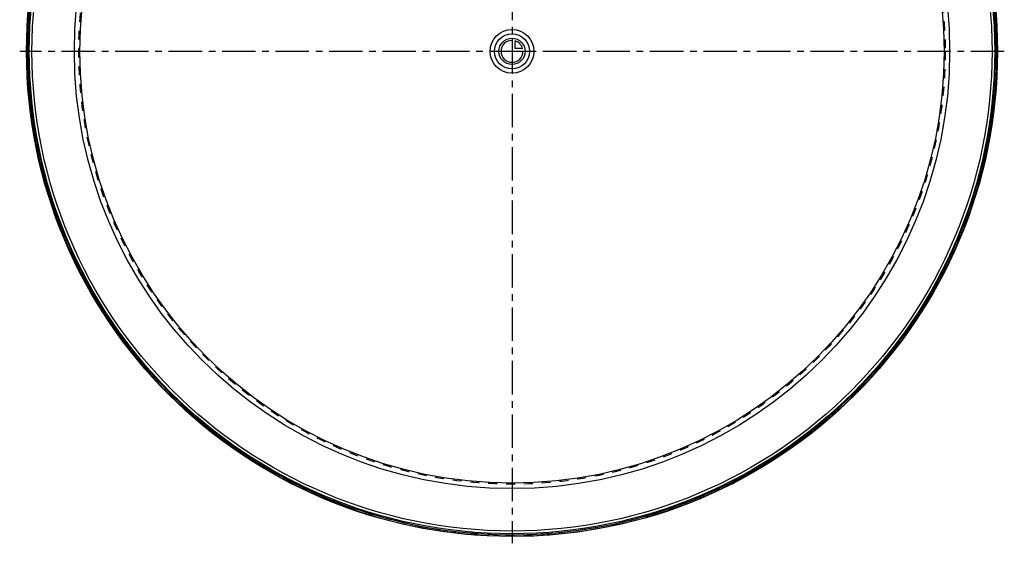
# Model space of a CAD drawing. Header units: millimetres. Extents: x 140 to 860, y 140 to 860.
# Tile 1 of 4: x 140 to 860, y 140 to 523. Entities that reach past the tile are written whole.
import ezdxf

# ---------------------------------------------------------------- set-up
doc = ezdxf.new("R2010")
doc.units = ezdxf.units.MM
doc.header["$LTSCALE"] = 65.185185
doc.linetypes.add('CENTER', pattern=[0.6, 0.375, -0.075, 0.075, -0.075])
doc.linetypes.add('HIDDEN', pattern=[0.2, 0.1, -0.1])
for name, color, linetype in [('ACHSEN_S', 7, 'CONTINUOUS'), ('KONST.EL_MIT_GEO', 7, 'CONTINUOUS'), ('KURVEN', 7, 'CONTINUOUS')]:
    doc.layers.add(name, color=color, linetype=linetype)

msp = doc.modelspace()

# ---------------------------------------------------------------- linework, layer by layer
at = {"layer": 'ACHSEN_S', "color": 2, "linetype": 'CENTER'}
for p, q in [((500, 860.3), (500, 140.18)), ((860, 500.18), (140, 500.18))]:
    msp.add_line(p, q, dxfattribs=at)
at = {"layer": 'KONST.EL_MIT_GEO', "color": 7, "linetype": 'Continuous'}
for radius in [355, 353, 351, 320, 316]:
    msp.add_circle((500, 500.18), radius, dxfattribs=at)
at = {"layer": 'KONST.EL_MIT_GEO', "color": 8, "linetype": 'HIDDEN'}
msp.add_circle((500, 500.18), 316.75, dxfattribs=at)
at = {"layer": 'KONST.EL_MIT_GEO', "color": 7, "linetype": 'Continuous'}
for radius, start, end in [(354.79, 106.53436, 73.28412), (353.79, 136.19997, 73.26892)]:
    msp.add_arc((500, 500.18), radius, start, end, dxfattribs=at)
at = {"layer": 'KONST.EL_MIT_GEO', "color": 8, "linetype": 'HIDDEN'}
msp.add_arc((500, 500.18), 353.79, 127.78827, 73.46912, dxfattribs=at)
at = {"layer": 'KURVEN', "color": 40, "linetype": 'Continuous'}
for p, q in [((500, 509.78), (500, 500.18)), ((502.2, 502.38), (502.2, 507.87)), ((516, 500.18), (484, 500.18)), ((507.69, 502.38), (502.2, 502.38))]:
    msp.add_line(p, q, dxfattribs=at)
for radius in [16, 12.8, 9.6]:
    msp.add_circle((500, 500.18), radius, dxfattribs=at)
for start, end in [(90, 360), (15.96201, 74.03799)]:
    msp.add_arc((500, 500.18), 8, start, end, dxfattribs=at)

doc.saveas('drawing.dxf')
